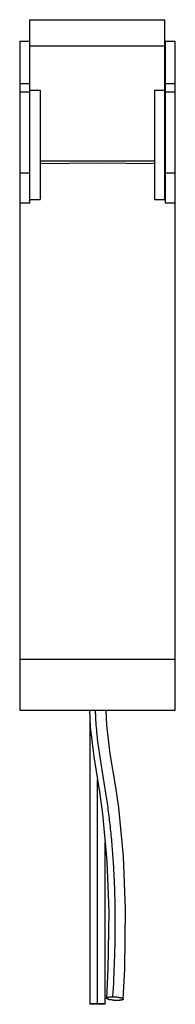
# Model space of a CAD drawing. Header units: millimetres. Extents: x 68 to 99, y 19 to 214.
import ezdxf

# ---------------------------------------------------------------- set-up
doc = ezdxf.new("R2010")
doc.units = ezdxf.units.MM
doc.header["$LTSCALE"] = 15.174055
doc.layers.get('0').update_dxf_attribs({"linetype": 'CONTINUOUS'})

msp = doc.modelspace()

# ---------------------------------------------------------------- linework, layer by layer
at = {"color": 7, "linetype": 'Continuous'}
for p, q in [((70.42, 177.43), (70.42, 213.55)), ((70.42, 213.55), (96.97, 213.55)), ((96.97, 178.06), (96.97, 213.55)), ((68.42, 209.33), (68.42, 77.31)), ((68.42, 209.33), (70.42, 209.33)), ((70.42, 208.41), (96.97, 208.41)), ((97.02, 209.33), (97.02, 177.43)), ((97.02, 209.33), (99.02, 209.33)), ((99.02, 77.31), (99.02, 209.33)), ((68.42, 200.98), (70.42, 200.98)), ((97.02, 200.98), (99.02, 200.98)), ((68.42, 199.33), (70.42, 199.33)), ((70.42, 199.62), (72.42, 199.62)), ((72.42, 199.62), (72.42, 178.06)), ((94.97, 199.62), (94.97, 178.06)), ((94.97, 199.62), (96.97, 199.62)), ((97.02, 199.33), (99.02, 199.33)), ((72.42, 185.69), (94.97, 185.69)), ((72.42, 185.18), (83.72, 185.28)), ((83.72, 185.28), (94.97, 185.18)), ((96.97, 185.16), (97.02, 185.16)), ((68.42, 183.3), (70.42, 183.3)), ((97.02, 183.3), (99.02, 183.3)), ((68.42, 177.43), (70.42, 177.43)), ((70.42, 178.06), (72.42, 178.06)), ((94.97, 178.06), (96.97, 178.06)), ((97.02, 177.43), (99.02, 177.43)), ((68.42, 87.32), (99.02, 87.32)), ((68.42, 77.31), (99.02, 77.31)), ((82.19, 76), (82.19, 19.31)), ((83.72, 19.39), (83.72, 63.61)), ((85.25, 19.31), (85.25, 51.21))]:
    msp.add_line(p, q, dxfattribs=at)
for points in [[(82.14, 77.32), (82.27, 73.98), (83, 68.05), (84.12, 61.14), (84.73, 56.82)], [(88.79, 20.25), (89.08, 26.21), (89.25, 38), (88.84, 48.39), (87.9, 58.07), (87.31, 62.11), (86.24, 68.67), (85.56, 74.32), (85.44, 77.31)], [(84.73, 56.82), (85.59, 47.51), (85.95, 37.53), (85.78, 26.18), (85.5, 20.45)]]:
    msp.add_lwpolyline(points, dxfattribs=at)
for points, knots in [([(83.27, 77.31), (83.31, 76), (83.46, 73.48), (83.88, 69.82), (84.4, 66.35), (84.97, 63), (85.51, 59.7), (85.96, 56.37), (86.34, 52.98), (86.65, 49.52), (86.88, 46), (87.05, 42.43), (87.14, 38.83), (87.16, 35.2), (87.13, 31.56), (87.01, 26.73), (86.84, 23.11), (86.7, 20.71)], [0, 0, 0, 0, 0.068881, 0.133337, 0.19462, 0.253984, 0.312406, 0.371207, 0.431289, 0.492483, 0.554613, 0.617474, 0.680922, 0.744852, 0.809024, 0.873066, 1, 1, 1, 1]), ([(87.59, 20), (87.47, 20), (87.22, 20), (86.84, 20.03), (86.47, 20.08), (86.17, 20.13), (85.97, 20.18), (85.84, 20.22), (85.73, 20.26), (85.65, 20.3), (85.58, 20.33), (85.53, 20.37), (85.5, 20.41), (85.49, 20.44), (85.5, 20.45)], [0, 0, 0, 0, 0.164009, 0.340497, 0.516218, 0.675087, 0.744333, 0.805308, 0.857123, 0.899653, 0.933537, 0.960436, 0.981842, 1, 1, 1, 1]), ([(85.5, 20.45), (85.5, 20.5), (85.56, 20.55), (85.64, 20.58), (85.73, 20.61), (85.86, 20.65), (86.04, 20.67), (86.25, 20.7), (86.47, 20.71), (86.62, 20.71), (86.7, 20.71)], [0, 0, 0, 0, 0.108883, 0.152435, 0.203319, 0.326799, 0.474909, 0.641209, 0.818722, 1, 1, 1, 1]), ([(86.7, 20.71), (86.82, 20.71), (87.07, 20.7), (87.45, 20.68), (87.82, 20.63), (88.11, 20.58), (88.32, 20.53), (88.45, 20.49), (88.55, 20.45), (88.64, 20.41), (88.7, 20.37), (88.75, 20.34), (88.78, 20.3), (88.79, 20.27), (88.79, 20.25)], [0, 0, 0, 0, 0.164009, 0.340497, 0.516218, 0.675087, 0.744333, 0.805308, 0.857123, 0.899653, 0.933537, 0.960436, 0.981842, 1, 1, 1, 1]), ([(88.79, 20.25), (88.79, 20.21), (88.72, 20.16), (88.65, 20.13), (88.56, 20.09), (88.43, 20.06), (88.24, 20.03), (88.04, 20.01), (87.81, 20), (87.66, 20), (87.59, 20)], [0, 0, 0, 0, 0.108883, 0.152435, 0.203319, 0.326799, 0.474909, 0.641209, 0.818722, 1, 1, 1, 1]), ([(82.19, 19.31), (82.19, 19.31), (82.2, 19.32), (82.22, 19.33), (82.26, 19.33), (82.3, 19.34), (82.37, 19.35), (82.48, 19.36), (82.65, 19.37), (82.89, 19.38), (83.16, 19.38), (83.44, 19.39), (83.63, 19.39), (83.72, 19.39)], [0, 0, 0, 0, 0.005979, 0.019125, 0.040989, 0.072232, 0.113175, 0.163747, 0.292208, 0.45111, 0.630016, 0.816775, 1, 1, 1, 1]), ([(83.72, 19.23), (83.63, 19.23), (83.44, 19.23), (83.16, 19.24), (82.89, 19.24), (82.65, 19.25), (82.48, 19.26), (82.37, 19.27), (82.3, 19.28), (82.26, 19.29), (82.22, 19.3), (82.2, 19.3), (82.19, 19.31), (82.19, 19.31)], [0, 0, 0, 0, 0.183227, 0.369988, 0.548894, 0.707797, 0.836258, 0.886829, 0.927772, 0.959014, 0.980877, 0.994021, 1, 1, 1, 1]), ([(83.72, 19.39), (83.82, 19.39), (84.01, 19.39), (84.29, 19.38), (84.56, 19.38), (84.79, 19.37), (84.97, 19.36), (85.08, 19.35), (85.14, 19.34), (85.19, 19.33), (85.22, 19.33), (85.24, 19.32), (85.25, 19.31), (85.25, 19.31)], [0, 0, 0, 0, 0.183225, 0.369984, 0.54889, 0.707792, 0.836253, 0.886825, 0.927768, 0.959011, 0.980875, 0.994021, 1, 1, 1, 1]), ([(85.25, 19.31), (85.25, 19.31), (85.24, 19.3), (85.22, 19.3), (85.19, 19.29), (85.14, 19.28), (85.08, 19.27), (84.97, 19.26), (84.79, 19.25), (84.56, 19.24), (84.29, 19.24), (84.01, 19.23), (83.82, 19.23), (83.72, 19.23)], [0, 0, 0, 0, 0.005979, 0.019123, 0.040986, 0.072228, 0.113171, 0.163742, 0.292203, 0.451106, 0.630012, 0.816773, 1, 1, 1, 1])]:
    msp.add_open_spline(points, degree=3, knots=knots, dxfattribs=at)

doc.saveas('drawing.dxf')
